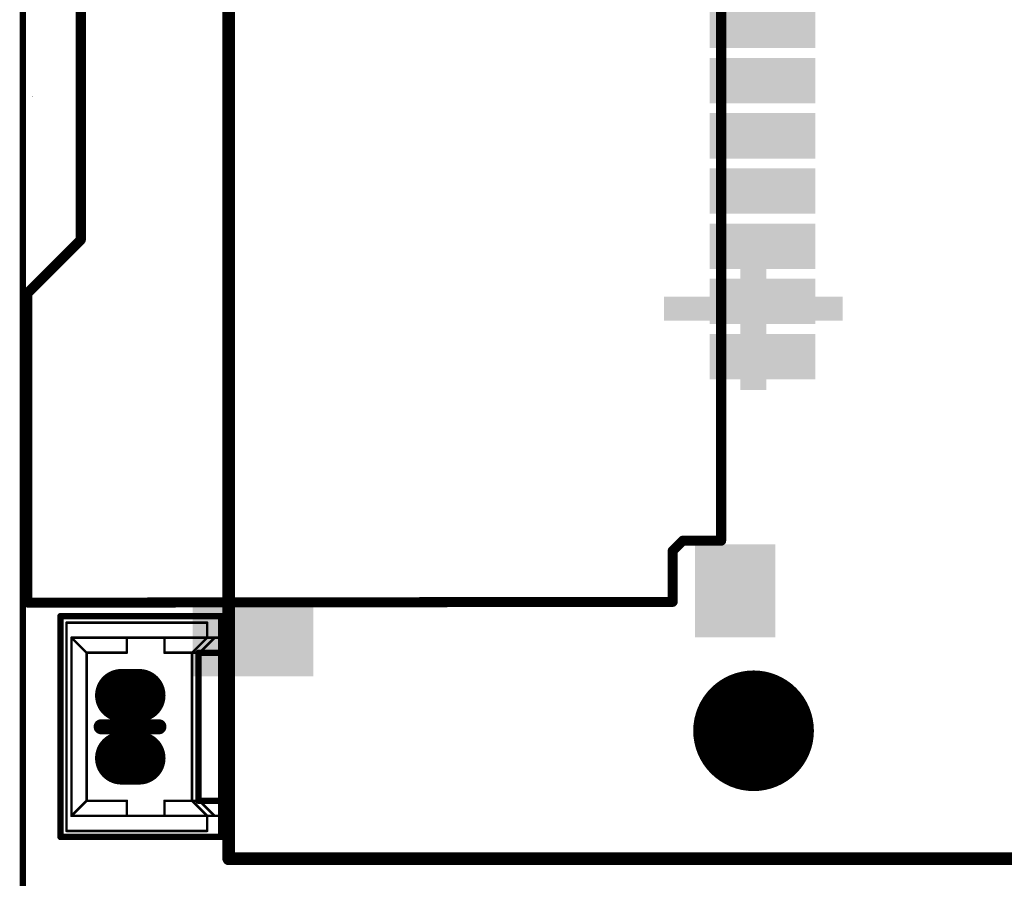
# Model space of a CAD drawing. Header units: millimetres. Extents: x 6.83 to 8, y 14.94 to 18.7.
# Tile 2 of 11: x 6.83 to 7.6, y 15.3 to 15.97. Entities that reach past the tile are written whole.
import ezdxf

# ---------------------------------------------------------------- set-up
doc = ezdxf.new("R2010")
doc.units = ezdxf.units.MM
doc.header["$MEASUREMENT"] = 0
for name, color, linetype in [('BottomLayer', 5, 'Continuous'), ('BottomOverlay', 54, 'Continuous'), ('BottomSolder', 6, 'Continuous'), ('KeepOutLayer', 6, 'Continuous'), ('Mechanical5', 56, 'Continuous'), ('MidLayer1', 16, 'Continuous'), ('MidLayer2', 76, 'Continuous'), ('MultiLayer', 9, 'Continuous'), ('TopLayer', 1, 'Continuous'), ('TopOverlay', 2, 'Continuous'), ('TopPaste', 8, 'Continuous'), ('TopSolder', 216, 'Continuous')]:
    doc.layers.add(name, color=color, linetype=linetype)

# ---------------------------------------------------------------- blocks, each defined once
blk = doc.blocks.new('MX1_25MM_2P____B_1')
at = {"layer": 'BottomLayer', "const_width": 0.03346}
for points in [[(-0.02461, -0.00689), (-0.02461, 0.00689)], [(0.02461, -0.00689), (0.02461, 0.00689)]]:
    blk.add_lwpolyline(points, dxfattribs=at)
at = {"layer": 'BottomLayer', "const_width": 0.01673}
for points in [[(-0.03297, 0.00689, 1), (-0.01624, 0.00689, 1)], [(0.01624, 0.00689, 1), (0.03297, 0.00689, 1)], [(-0.03297, -0.00689, 1), (-0.01624, -0.00689, 1)], [(0.01624, -0.00689, 1), (0.03297, -0.00689, 1)]]:
    blk.add_lwpolyline(points, format="xyb", close=True, dxfattribs=at)
at = {"layer": 'BottomOverlay'}
for points, const_width in [([(0.08681, 0.05472), (-0.08642, 0.05472)], 0.005), ([(-0.08642, -0.07126), (-0.08642, 0.05472)], 0.005), ([(0.08681, -0.07126), (0.08681, 0.05472)], 0.005), ([(0.08681, -0.07126), (0.08681, 0.05472)], 0.005), ([(-0.08169, -0.06024), (-0.08169, 0.05)], 0.00197), ([(0.08169, 0.05), (-0.08169, 0.05)], 0.00197), ([(-0.08169, -0.06024), (-0.08169, 0.05)], 0.00197), ([(-0.06988, -0.06024), (-0.06988, 0.04606)], 0.00197), ([(-0.05807, 0.03425), (-0.06988, 0.04606)], 0.00197), ([(0.00591, 0.04606), (-0.06988, 0.04606)], 0.00197), ([(0.06988, 0.04606), (0.00591, 0.04606)], 0.00197), ([(0.05807, 0.03425), (0.06988, 0.04606)], 0.00197), ([(0.06988, -0.06024), (0.06988, 0.04606)], 0.00197), ([(0.08169, -0.06024), (0.08169, 0.05)], 0.00197), ([(-0.05807, 0.00276), (-0.05807, 0.03425)], 0.00197), ([(0.05807, 0.03425), (-0.05807, 0.03425)], 0.00197), ([(0.05807, 0.00276), (0.05807, 0.03425)], 0.00197), ([(-0.05807, 0.00276), (-0.06988, 0.00276)], 0.00197), ([(0.06988, 0.00276), (0.05807, 0.00276)], 0.00197), ([(-0.05807, -0.02677), (-0.06988, -0.02677)], 0.00197), ([(-0.05807, -0.04843), (-0.05807, -0.02677)], 0.00197), ([(0.05807, -0.04843), (0.05807, -0.02677)], 0.00197), ([(0.06988, -0.02677), (0.05807, -0.02677)], 0.00197), ([(-0.06988, -0.06024), (-0.05807, -0.04843)], 0.00197), ([(-0.06988, -0.06614), (-0.05807, -0.05433)], 0.00197), ([(0.05807, -0.05354), (-0.05807, -0.05354)], 0.005), ([(-0.05807, -0.07126), (-0.05807, -0.05354)], 0.005), ([(-0.05807, -0.06024), (-0.05807, -0.04843)], 0.00197), ([(0.05807, -0.04843), (-0.05807, -0.04843)], 0.00197), ([(0.05807, -0.05433), (-0.05807, -0.05433)], 0.00197), ([(0.05807, -0.07126), (0.05807, -0.05433)], 0.005), ([(0.06988, -0.06024), (0.05807, -0.04843)], 0.00197), ([(0.05807, -0.06024), (0.05807, -0.04843)], 0.00197), ([(0.06988, -0.06614), (0.05807, -0.05433)], 0.00197), ([(-0.06988, -0.06024), (-0.08169, -0.06024)], 0.00197), ([(-0.07382, -0.06024), (-0.08169, -0.06024)], 0.00197), ([(-0.06988, -0.07205), (-0.06988, -0.06024)], 0.00197), ([(-0.05807, -0.07205), (-0.05807, -0.06024)], 0.00197), ([(0.05807, -0.07205), (0.05807, -0.06024)], 0.00197), ([(0.06988, -0.07205), (0.06988, -0.06024)], 0.00197), ([(0.08169, -0.06024), (0.06988, -0.06024)], 0.00197), ([(-0.05807, -0.07126), (-0.08642, -0.07126)], 0.005), ([(0.05807, -0.07126), (-0.05807, -0.07126)], 0.005), ([(0.08681, -0.07126), (0.05807, -0.07126)], 0.005)]:
    blk.add_lwpolyline(points, dxfattribs=dict(at, const_width=const_width))
for points, const_width in [([(-0.08767, 0.05472, 1), (-0.08517, 0.05472, 1)], 0.0025), ([(-0.08767, 0.05472, 1), (-0.08517, 0.05472, 1)], 0.0025), ([(0.08556, 0.05472, 1), (0.08806, 0.05472, 1)], 0.0025), ([(0.08556, 0.05472, 1), (0.08806, 0.05472, 1)], 0.0025), ([(0.08556, 0.05472, 1), (0.08806, 0.05472, 1)], 0.0025), ([(-0.08219, 0.05, 1), (-0.0812, 0.05, 1)], 0.000984), ([(-0.08219, 0.05, 1), (-0.0812, 0.05, 1)], 0.000984), ([(-0.08219, 0.05, 1), (-0.0812, 0.05, 1)], 0.000984), ([(-0.07037, 0.04606, 1), (-0.06939, 0.04606, 1)], 0.000984), ([(-0.07037, 0.04606, 1), (-0.06939, 0.04606, 1)], 0.000984), ([(-0.07037, 0.04606, 1), (-0.06939, 0.04606, 1)], 0.000984), ([(0.00541, 0.04606, 1), (0.0064, 0.04606, 1)], 0.000984), ([(0.00541, 0.04606, 1), (0.0064, 0.04606, 1)], 0.000984), ([(0.06939, 0.04606, 1), (0.07037, 0.04606, 1)], 0.000984), ([(0.06939, 0.04606, 1), (0.07037, 0.04606, 1)], 0.000984), ([(0.06939, 0.04606, 1), (0.07037, 0.04606, 1)], 0.000984), ([(0.0812, 0.05, 1), (0.08219, 0.05, 1)], 0.000984), ([(0.0812, 0.05, 1), (0.08219, 0.05, 1)], 0.000984), ([(-0.05856, 0.03425, 1), (-0.05758, 0.03425, 1)], 0.000984), ([(-0.05856, 0.03425, 1), (-0.05758, 0.03425, 1)], 0.000984), ([(-0.05856, 0.03425, 1), (-0.05758, 0.03425, 1)], 0.000984), ([(0.05758, 0.03425, 1), (0.05856, 0.03425, 1)], 0.000984), ([(0.05758, 0.03425, 1), (0.05856, 0.03425, 1)], 0.000984), ([(0.05758, 0.03425, 1), (0.05856, 0.03425, 1)], 0.000984), ([(-0.07037, 0.00276, 1), (-0.06939, 0.00276, 1)], 0.000984), ([(-0.05856, 0.00276, 1), (-0.05758, 0.00276, 1)], 0.000984), ([(-0.05856, 0.00276, 1), (-0.05758, 0.00276, 1)], 0.000984), ([(0.05758, 0.00276, 1), (0.05856, 0.00276, 1)], 0.000984), ([(0.05758, 0.00276, 1), (0.05856, 0.00276, 1)], 0.000984), ([(0.06939, 0.00276, 1), (0.07037, 0.00276, 1)], 0.000984), ([(-0.07037, -0.02677, 1), (-0.06939, -0.02677, 1)], 0.000984), ([(-0.05856, -0.02677, 1), (-0.05758, -0.02677, 1)], 0.000984), ([(-0.05856, -0.02677, 1), (-0.05758, -0.02677, 1)], 0.000984), ([(0.05758, -0.02677, 1), (0.05856, -0.02677, 1)], 0.000984), ([(0.05758, -0.02677, 1), (0.05856, -0.02677, 1)], 0.000984), ([(0.06939, -0.02677, 1), (0.07037, -0.02677, 1)], 0.000984), ([(-0.05932, -0.05354, 1), (-0.05682, -0.05354, 1)], 0.0025), ([(-0.05932, -0.05354, 1), (-0.05682, -0.05354, 1)], 0.0025), ([(-0.05856, -0.04843, 1), (-0.05758, -0.04843, 1)], 0.000984), ([(-0.05856, -0.04843, 1), (-0.05758, -0.04843, 1)], 0.000984), ([(-0.05856, -0.04843, 1), (-0.05758, -0.04843, 1)], 0.000984), ([(-0.05856, -0.04843, 1), (-0.05758, -0.04843, 1)], 0.000984), ([(-0.05856, -0.05433, 1), (-0.05758, -0.05433, 1)], 0.000984), ([(-0.05856, -0.05433, 1), (-0.05758, -0.05433, 1)], 0.000984), ([(0.05682, -0.05354, 1), (0.05932, -0.05354, 1)], 0.0025), ([(0.05682, -0.05433, 1), (0.05932, -0.05433, 1)], 0.0025), ([(0.05758, -0.04843, 1), (0.05856, -0.04843, 1)], 0.000984), ([(0.05758, -0.04843, 1), (0.05856, -0.04843, 1)], 0.000984), ([(0.05758, -0.04843, 1), (0.05856, -0.04843, 1)], 0.000984), ([(0.05758, -0.04843, 1), (0.05856, -0.04843, 1)], 0.000984), ([(0.05758, -0.05433, 1), (0.05856, -0.05433, 1)], 0.000984), ([(0.05758, -0.05433, 1), (0.05856, -0.05433, 1)], 0.000984), ([(-0.08219, -0.06024, 1), (-0.0812, -0.06024, 1)], 0.000984), ([(-0.08219, -0.06024, 1), (-0.0812, -0.06024, 1)], 0.000984), ([(-0.08219, -0.06024, 1), (-0.0812, -0.06024, 1)], 0.000984), ([(-0.08219, -0.06024, 1), (-0.0812, -0.06024, 1)], 0.000984), ([(-0.07431, -0.06024, 1), (-0.07333, -0.06024, 1)], 0.000984), ([(-0.07037, -0.06024, 1), (-0.06939, -0.06024, 1)], 0.000984), ([(-0.07037, -0.06024, 1), (-0.06939, -0.06024, 1)], 0.000984), ([(-0.07037, -0.06024, 1), (-0.06939, -0.06024, 1)], 0.000984), ([(-0.07037, -0.06024, 1), (-0.06939, -0.06024, 1)], 0.000984), ([(-0.05856, -0.06024, 1), (-0.05758, -0.06024, 1)], 0.000984), ([(-0.05856, -0.06024, 1), (-0.05758, -0.06024, 1)], 0.000984), ([(0.05758, -0.06024, 1), (0.05856, -0.06024, 1)], 0.000984), ([(0.05758, -0.06024, 1), (0.05856, -0.06024, 1)], 0.000984), ([(0.06939, -0.06024, 1), (0.07037, -0.06024, 1)], 0.000984), ([(0.06939, -0.06024, 1), (0.07037, -0.06024, 1)], 0.000984), ([(0.06939, -0.06024, 1), (0.07037, -0.06024, 1)], 0.000984), ([(0.06939, -0.06024, 1), (0.07037, -0.06024, 1)], 0.000984), ([(0.0812, -0.06024, 1), (0.08219, -0.06024, 1)], 0.000984), ([(0.0812, -0.06024, 1), (0.08219, -0.06024, 1)], 0.000984), ([(-0.08767, -0.07126, 1), (-0.08517, -0.07126, 1)], 0.0025), ([(-0.08767, -0.07126, 1), (-0.08517, -0.07126, 1)], 0.0025), ([(-0.07037, -0.06614, 1), (-0.06939, -0.06614, 1)], 0.000984), ([(-0.05932, -0.07126, 1), (-0.05682, -0.07126, 1)], 0.0025), ([(-0.05932, -0.07126, 1), (-0.05682, -0.07126, 1)], 0.0025), ([(-0.05932, -0.07126, 1), (-0.05682, -0.07126, 1)], 0.0025), ([(0.05682, -0.07126, 1), (0.05932, -0.07126, 1)], 0.0025), ([(0.05682, -0.07126, 1), (0.05932, -0.07126, 1)], 0.0025), ([(0.05682, -0.07126, 1), (0.05932, -0.07126, 1)], 0.0025), ([(0.06939, -0.06614, 1), (0.07037, -0.06614, 1)], 0.000984), ([(0.08556, -0.07126, 1), (0.08806, -0.07126, 1)], 0.0025), ([(0.08556, -0.07126, 1), (0.08806, -0.07126, 1)], 0.0025), ([(0.08556, -0.07126, 1), (0.08806, -0.07126, 1)], 0.0025), ([(-0.07037, -0.07205, 1), (-0.06939, -0.07205, 1)], 0.000984), ([(-0.05856, -0.07205, 1), (-0.05758, -0.07205, 1)], 0.000984), ([(0.05758, -0.07205, 1), (0.05856, -0.07205, 1)], 0.000984), ([(0.06939, -0.07205, 1), (0.07037, -0.07205, 1)], 0.000984)]:
    blk.add_lwpolyline(points, format="xyb", close=True, dxfattribs=dict(at, const_width=const_width))
at = {"layer": 'BottomSolder', "const_width": 0.04146}
for points in [[(-0.02461, -0.00689), (-0.02461, 0.00689)], [(0.02461, -0.00689), (0.02461, 0.00689)]]:
    blk.add_lwpolyline(points, dxfattribs=at)
at = {"layer": 'BottomSolder', "const_width": 0.02073}
for points in [[(-0.03497, 0.00689, 1), (-0.01424, 0.00689, 1)], [(0.01424, 0.00689, 1), (0.03497, 0.00689, 1)], [(-0.03497, -0.00689, 1), (-0.01424, -0.00689, 1)], [(0.01424, -0.00689, 1), (0.03497, -0.00689, 1)]]:
    blk.add_lwpolyline(points, format="xyb", close=True, dxfattribs=at)
at = {"layer": 'MidLayer1', "const_width": 0.03346}
for points in [[(-0.02461, -0.00689), (-0.02461, 0.00689)], [(0.02461, -0.00689), (0.02461, 0.00689)]]:
    blk.add_lwpolyline(points, dxfattribs=at)
at = {"layer": 'MidLayer1', "const_width": 0.01673}
for points in [[(-0.03297, 0.00689, 1), (-0.01624, 0.00689, 1)], [(0.01624, 0.00689, 1), (0.03297, 0.00689, 1)], [(-0.03297, -0.00689, 1), (-0.01624, -0.00689, 1)], [(0.01624, -0.00689, 1), (0.03297, -0.00689, 1)]]:
    blk.add_lwpolyline(points, format="xyb", close=True, dxfattribs=at)
at = {"layer": 'MidLayer2', "const_width": 0.03346}
for points in [[(-0.02461, -0.00689), (-0.02461, 0.00689)], [(0.02461, -0.00689), (0.02461, 0.00689)]]:
    blk.add_lwpolyline(points, dxfattribs=at)
at = {"layer": 'MidLayer2', "const_width": 0.01673}
for points in [[(-0.03297, 0.00689, 1), (-0.01624, 0.00689, 1)], [(0.01624, 0.00689, 1), (0.03297, 0.00689, 1)], [(-0.03297, -0.00689, 1), (-0.01624, -0.00689, 1)], [(0.01624, -0.00689, 1), (0.03297, -0.00689, 1)]]:
    blk.add_lwpolyline(points, format="xyb", close=True, dxfattribs=at)
at = {"layer": 'MultiLayer', "const_width": 0.03346}
for points in [[(-0.02461, -0.00689), (-0.02461, 0.00689)], [(0.02461, -0.00689), (0.02461, 0.00689)]]:
    blk.add_lwpolyline(points, dxfattribs=at)
at = {"layer": 'MultiLayer', "const_width": 0.01673}
for points in [[(-0.03297, 0.00689, 1), (-0.01624, 0.00689, 1)], [(0.01624, 0.00689, 1), (0.03297, 0.00689, 1)], [(-0.03297, -0.00689, 1), (-0.01624, -0.00689, 1)], [(0.01624, -0.00689, 1), (0.03297, -0.00689, 1)]]:
    blk.add_lwpolyline(points, format="xyb", close=True, dxfattribs=at)
at = {"layer": 'TopLayer', "const_width": 0.03346}
for points in [[(-0.02461, -0.00689), (-0.02461, 0.00689)], [(0.02461, -0.00689), (0.02461, 0.00689)]]:
    blk.add_lwpolyline(points, dxfattribs=at)
at = {"layer": 'TopLayer', "const_width": 0.01673}
for points in [[(-0.03297, 0.00689, 1), (-0.01624, 0.00689, 1)], [(0.01624, 0.00689, 1), (0.03297, 0.00689, 1)], [(-0.03297, -0.00689, 1), (-0.01624, -0.00689, 1)], [(0.01624, -0.00689, 1), (0.03297, -0.00689, 1)]]:
    blk.add_lwpolyline(points, format="xyb", close=True, dxfattribs=at)
at = {"layer": 'TopOverlay', "const_width": 0.01181}
blk.add_lwpolyline([(0, -0.02244), (0, 0.02283)], dxfattribs=at)
at = {"layer": 'TopOverlay', "const_width": 0.00591}
for points in [[(-0.00295, 0.02283, 1), (0.00295, 0.02283, 1)], [(-0.00295, -0.02244, 1), (0.00295, -0.02244, 1)]]:
    blk.add_lwpolyline(points, format="xyb", close=True, dxfattribs=at)
at = {"layer": 'TopSolder', "const_width": 0.04146}
for points in [[(-0.02461, -0.00689), (-0.02461, 0.00689)], [(0.02461, -0.00689), (0.02461, 0.00689)]]:
    blk.add_lwpolyline(points, dxfattribs=at)
at = {"layer": 'TopSolder', "const_width": 0.02073}
for points in [[(-0.03497, 0.00689, 1), (-0.01424, 0.00689, 1)], [(0.01424, 0.00689, 1), (0.03497, 0.00689, 1)], [(-0.03497, -0.00689, 1), (-0.01424, -0.00689, 1)], [(0.01424, -0.00689, 1), (0.03497, -0.00689, 1)]]:
    blk.add_lwpolyline(points, format="xyb", close=True, dxfattribs=at)
blk = doc.blocks.new('BATTERY_BOX18650_DIP_____B_2')
at = {"layer": 'BottomLayer', "const_width": 0.04331}
blk.add_lwpolyline([(-1.44882, 0, 1), (-1.40551, 0, 1)], format="xyb", close=True, dxfattribs=at)
at = {"layer": 'BottomOverlay', "const_width": 0.01}
for points in [[(-1.52756, 0), (-1.52756, 0.41142)], [(1.50744, 0.41142), (-1.52756, 0.41142)], [(-1.52756, -0.41142), (-1.52756, 0)]]:
    blk.add_lwpolyline(points, dxfattribs=at)
at = {"layer": 'BottomOverlay', "const_width": 0.005}
for points in [[(-1.53006, 0.41142, 1), (-1.52506, 0.41142, 1)], [(-1.53006, 0.41142, 1), (-1.52506, 0.41142, 1)], [(-1.53006, 0, 1), (-1.52506, 0, 1)], [(-1.53006, 0, 1), (-1.52506, 0, 1)]]:
    blk.add_lwpolyline(points, format="xyb", close=True, dxfattribs=at)
at = {"layer": 'BottomSolder', "const_width": 0.04731}
blk.add_lwpolyline([(-1.45082, 0, 1), (-1.40351, 0, 1)], format="xyb", close=True, dxfattribs=at)
at = {"layer": 'MidLayer1', "const_width": 0.04331}
blk.add_lwpolyline([(-1.44882, 0, 1), (-1.40551, 0, 1)], format="xyb", close=True, dxfattribs=at)
at = {"layer": 'MidLayer2', "const_width": 0.04331}
blk.add_lwpolyline([(-1.44882, 0, 1), (-1.40551, 0, 1)], format="xyb", close=True, dxfattribs=at)
at = {"layer": 'MultiLayer', "const_width": 0.04331}
blk.add_lwpolyline([(-1.44882, 0, 1), (-1.40551, 0, 1)], format="xyb", close=True, dxfattribs=at)
at = {"layer": 'TopLayer', "const_width": 0.04331}
blk.add_lwpolyline([(-1.44882, 0, 1), (-1.40551, 0, 1)], format="xyb", close=True, dxfattribs=at)
at = {"layer": 'TopSolder', "const_width": 0.04731}
blk.add_lwpolyline([(-1.45082, 0, 1), (-1.40351, 0, 1)], format="xyb", close=True, dxfattribs=at)
at = {"layer": 'BottomOverlay'}
blk.add_text('+', height=0.19685, dxfattribs=at).set_placement((-1.17284, -0.09498))
blk = doc.blocks.new('TF_1_7')
at = {"layer": 'TopLayer'}
for points in [[(0.19052, 0.28926), (0.19052, 0.33926), (0.1039, 0.28926), (0.1039, 0.33926)], [(-0.20318, 0.24372), (-0.20318, 0.30872), (-0.2583, 0.24372), (-0.2583, 0.30872)], [(-0.21463, 0.07874), (-0.21463, 0.1063), (-0.28963, 0.07874), (-0.28963, 0.1063)], [(-0.21463, 0.03544), (-0.21463, 0.06299), (-0.28963, 0.03544), (-0.28963, 0.06299)], [(-0.21463, -0.00787), (-0.21463, 0.01969), (-0.28963, -0.00787), (-0.28963, 0.01969)], [(-0.21463, -0.05118), (-0.21463, -0.02362), (-0.28963, -0.05118), (-0.28963, -0.02362)], [(-0.21463, -0.09449), (-0.21463, -0.06693), (-0.28963, -0.09449), (-0.28963, -0.06693)], [(-0.21463, -0.13779), (-0.21463, -0.11023), (-0.28963, -0.13779), (-0.28963, -0.11023)], [(-0.21463, -0.1811), (-0.21463, -0.15354), (-0.28963, -0.1811), (-0.28963, -0.15354)], [(-0.21463, -0.22441), (-0.21463, -0.19685), (-0.28963, -0.22441), (-0.28963, -0.19685)], [(-0.21159, -0.26773), (-0.21159, -0.24017), (-0.28659, -0.26773), (-0.28659, -0.24017)], [(-0.20014, -0.3485), (-0.20014, -0.2835), (-0.25526, -0.3485), (-0.25526, -0.2835)], [(0.19052, -0.32798), (0.19052, -0.27798), (0.1039, -0.32798), (0.1039, -0.27798)]]:
    blk.add_solid(points, dxfattribs=at)
at = {"layer": 'TopOverlay', "const_width": 0.00787}
for points in [[(0.32348, 0.28542), (-0.18175, 0.2848)], [(-0.18175, 0.2848), (-0.18175, 0.2448)], [(0.32425, 0.28464), (0.32425, 0.0428)], [(-0.18175, 0.2448), (-0.18975, 0.2368)], [(-0.21975, 0.2368), (-0.21975, -0.2632)], [(-0.18975, 0.2368), (-0.21975, 0.2368)], [(0.32425, 0.0428), (0.28225, 0.0008)], [(0.28225, 0.0008), (0.28225, -0.2792)], [(-0.21575, -0.2672), (-0.21975, -0.2632)], [(-0.19775, -0.2672), (-0.21575, -0.2672)], [(-0.19575, -0.2692), (-0.19775, -0.2672)], [(-0.19575, -0.2692), (-0.19575, -0.282)], [(0.28225, -0.2792), (0.27825, -0.2832)], [(-0.19455, -0.2832), (-0.19575, -0.282)], [(0.27825, -0.2832), (-0.19455, -0.2832)]]:
    blk.add_lwpolyline(points, dxfattribs=at)
at = {"layer": 'TopOverlay', "const_width": 0.00394}
for points in [[(-0.18372, 0.2848, 1), (-0.17978, 0.2848, 1)], [(-0.18372, 0.2848, 1), (-0.17978, 0.2848, 1)], [(0.32151, 0.28542, 1), (0.32545, 0.28542, 1)], [(0.32228, 0.28464, 1), (0.32622, 0.28464, 1)], [(-0.18372, 0.2448, 1), (-0.17978, 0.2448, 1)], [(-0.18372, 0.2448, 1), (-0.17978, 0.2448, 1)], [(-0.22172, 0.2368, 1), (-0.21778, 0.2368, 1)], [(-0.22172, 0.2368, 1), (-0.21778, 0.2368, 1)], [(-0.19172, 0.2368, 1), (-0.18778, 0.2368, 1)], [(-0.19172, 0.2368, 1), (-0.18778, 0.2368, 1)], [(0.32228, 0.0428, 1), (0.32622, 0.0428, 1)], [(0.32228, 0.0428, 1), (0.32622, 0.0428, 1)], [(0.28028, 0.0008, 1), (0.28422, 0.0008, 1)], [(0.28028, 0.0008, 1), (0.28422, 0.0008, 1)], [(-0.22172, -0.2632, 1), (-0.21778, -0.2632, 1)], [(-0.22172, -0.2632, 1), (-0.21778, -0.2632, 1)], [(-0.21772, -0.2672, 1), (-0.21378, -0.2672, 1)], [(-0.21772, -0.2672, 1), (-0.21378, -0.2672, 1)], [(-0.19972, -0.2672, 1), (-0.19578, -0.2672, 1)], [(-0.19972, -0.2672, 1), (-0.19578, -0.2672, 1)], [(-0.19772, -0.2692, 1), (-0.19378, -0.2692, 1)], [(-0.19772, -0.2692, 1), (-0.19378, -0.2692, 1)], [(0.28028, -0.2792, 1), (0.28422, -0.2792, 1)], [(0.28028, -0.2792, 1), (0.28422, -0.2792, 1)], [(-0.19772, -0.282, 1), (-0.19378, -0.282, 1)], [(-0.19772, -0.282, 1), (-0.19378, -0.282, 1)], [(-0.19652, -0.2832, 1), (-0.19258, -0.2832, 1)], [(-0.19652, -0.2832, 1), (-0.19258, -0.2832, 1)], [(0.27628, -0.2832, 1), (0.28022, -0.2832, 1)], [(0.27628, -0.2832, 1), (0.28022, -0.2832, 1)]]:
    blk.add_lwpolyline(points, format="xyb", close=True, dxfattribs=at)
at = {"layer": 'TopPaste'}
for points in [[(0.19052, 0.28926), (0.19052, 0.33926), (0.1039, 0.28926), (0.1039, 0.33926)], [(-0.20318, 0.24372), (-0.20318, 0.30872), (-0.2583, 0.24372), (-0.2583, 0.30872)], [(-0.21463, 0.07874), (-0.21463, 0.1063), (-0.28963, 0.07874), (-0.28963, 0.1063)], [(-0.21463, 0.03544), (-0.21463, 0.06299), (-0.28963, 0.03544), (-0.28963, 0.06299)], [(-0.21463, -0.00787), (-0.21463, 0.01969), (-0.28963, -0.00787), (-0.28963, 0.01969)], [(-0.21463, -0.05118), (-0.21463, -0.02362), (-0.28963, -0.05118), (-0.28963, -0.02362)], [(-0.21463, -0.09449), (-0.21463, -0.06693), (-0.28963, -0.09449), (-0.28963, -0.06693)], [(-0.21463, -0.13779), (-0.21463, -0.11023), (-0.28963, -0.13779), (-0.28963, -0.11023)], [(-0.21463, -0.1811), (-0.21463, -0.15354), (-0.28963, -0.1811), (-0.28963, -0.15354)], [(-0.21463, -0.22441), (-0.21463, -0.19685), (-0.28963, -0.22441), (-0.28963, -0.19685)], [(-0.21159, -0.26773), (-0.21159, -0.24017), (-0.28659, -0.26773), (-0.28659, -0.24017)], [(-0.20014, -0.3485), (-0.20014, -0.2835), (-0.25526, -0.3485), (-0.25526, -0.2835)], [(0.19052, -0.32798), (0.19052, -0.27798), (0.1039, -0.32798), (0.1039, -0.27798)]]:
    blk.add_solid(points, dxfattribs=at)
at = {"layer": 'TopSolder'}
for points in [[(0.19452, 0.28526), (0.19452, 0.34326), (0.0999, 0.28526), (0.0999, 0.34326)], [(-0.19918, 0.23972), (-0.19918, 0.31272), (-0.2623, 0.23972), (-0.2623, 0.31272)], [(-0.21063, 0.07474), (-0.21063, 0.1103), (-0.29363, 0.07474), (-0.29363, 0.1103)], [(-0.21063, 0.03144), (-0.21063, 0.06699), (-0.29363, 0.03144), (-0.29363, 0.06699)], [(-0.21063, -0.01187), (-0.21063, 0.02369), (-0.29363, -0.01187), (-0.29363, 0.02369)], [(-0.21063, -0.05518), (-0.21063, -0.01962), (-0.29363, -0.05518), (-0.29363, -0.01962)], [(-0.21063, -0.09849), (-0.21063, -0.06293), (-0.29363, -0.09849), (-0.29363, -0.06293)], [(-0.21063, -0.14179), (-0.21063, -0.10623), (-0.29363, -0.14179), (-0.29363, -0.10623)], [(-0.21063, -0.1851), (-0.21063, -0.14954), (-0.29363, -0.1851), (-0.29363, -0.14954)], [(-0.21063, -0.22841), (-0.21063, -0.19285), (-0.29363, -0.22841), (-0.29363, -0.19285)], [(-0.20759, -0.27173), (-0.20759, -0.23617), (-0.29059, -0.27173), (-0.29059, -0.23617)], [(0.19452, -0.33198), (0.19452, -0.27398), (0.0999, -0.33198), (0.0999, -0.27398)], [(-0.19614, -0.3525), (-0.19614, -0.2795), (-0.25926, -0.3525), (-0.25926, -0.2795)]]:
    blk.add_solid(points, dxfattribs=at)

msp = doc.modelspace()

# ---------------------------------------------------------------- linework, layer by layer
at = {"layer": 'KeepOutLayer', "const_width": 0.005}
msp.add_lwpolyline([(6.83373, 15.10773), (6.83373, 18.63135)], dxfattribs=at)
at = {"layer": 'Mechanical5'}
for points, const_width in [([(6.84161, 15.91444, 1), (6.84136, 15.91444, 1)], 0.00025), ([(6.8413, 15.91444, 1), (6.84142, 15.91444, 1)], 0.000125), ([(6.84155, 15.91444, 1), (6.84167, 15.91444, 1)], 0.000125), ([(6.83915, 15.52074, 1), (6.8389, 15.52074, 1)], 0.00025), ([(6.83883, 15.52074, 1), (6.83896, 15.52074, 1)], 0.000125), ([(6.83908, 15.52074, 1), (6.83921, 15.52074, 1)], 0.000125), ([(6.84161, 15.52074, 1), (6.84136, 15.52074, 1)], 0.00025), ([(6.8413, 15.52074, 1), (6.84142, 15.52074, 1)], 0.000125), ([(6.84155, 15.52074, 1), (6.84167, 15.52074, 1)], 0.000125)]:
    msp.add_lwpolyline(points, format="xyb", close=True, dxfattribs=dict(at, const_width=const_width))

# ---------------------------------------------------------------- block references
for name, p, rotation in [('BATTERY_BOX18650_DIP_____B_2', (7.40656, 16.84395), 90), ('TF_1_7', (7.16141, 15.80268), 180), ('MX1_25MM_2P____B_1', (6.91793, 15.41992), 90)]:
    msp.add_blockref(name, p, dxfattribs=dict(rotation=rotation))

doc.saveas('drawing.dxf')
